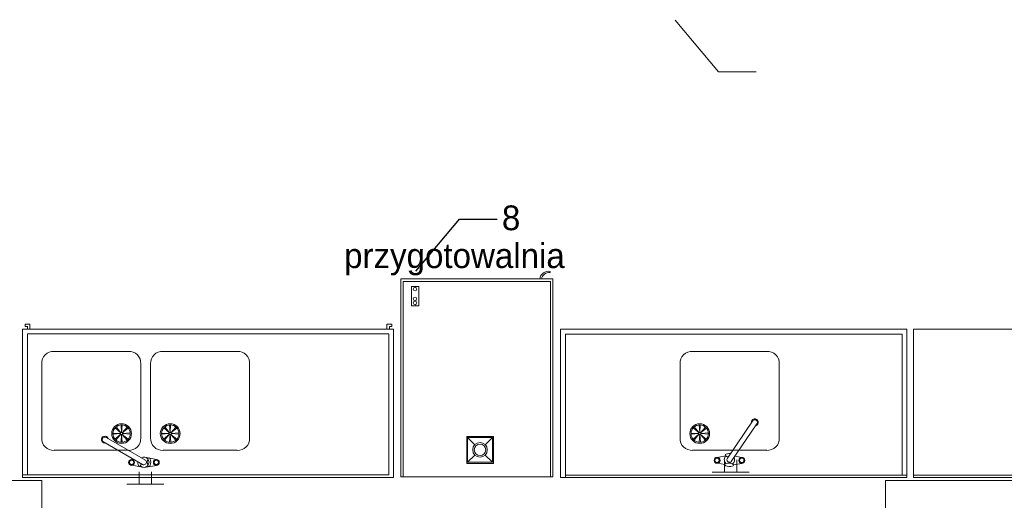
# Model space of a CAD drawing. Header units: millimetres. Extents: x -84458 to 77911, y -55868 to -29230.
# Tile 18 of 103: x 67305 to 67703, y -33082 to -32888. Entities that reach past the tile are written whole.
import ezdxf

# ---------------------------------------------------------------- set-up
doc = ezdxf.new("R2010")
doc.units = ezdxf.units.MM
doc.layers.get('0').update_dxf_attribs({"lineweight": 18})
doc.layers.add('CIENKA', color=7, linetype='Continuous', lineweight=20)
doc.styles.add('GENERATED_STYLE_1', font='txt')
doc.dimstyles.get("Standard").update_dxf_attribs({"dimtxt": 0.18, "dimasz": 0.18, "dimexe": 0.18, "dimexo": 0.0625, "dimgap": 0.09, "dimtad": 0, "dimtih": 1, "dimtoh": 1, "dimdec": 4, "dimzin": 0, "dimdsep": 46, "dimtxsty": 'Standard', "dimcen": 0.09, "dimadec": 0, "dimazin": 0, "dimtfac": 1, "dimtdec": 4, "dimtofl": 0, "dimtmove": 0, "dimatfit": 3, "dimfxl": 1, "dimtolj": 1, "dimtzin": 0, "dimarcsym": 0})

msp = doc.modelspace()

# ---------------------------------------------------------------- linework, layer by layer
at = {"linetype": 'Continuous', "lineweight": 0}
for p, q in [((67519.85, -32989.71), (67519.85, -32990.18)), ((67455.9, -33010.97), (67453.9, -33010.97)), ((67455.9, -33010.97), (67455.9, -33011.97)), ((67454.9, -33011.97), (67455.9, -33011.97)), ((67664.12, -33013.04), (67662.12, -33013.04)), ((67587.36, -33064.89), (67588.1, -33064.76)), ((67526.12, -33072.04), (67526.12, -33070.04)), ((67587.59, -33067.25), (67590.49, -33067.74)), ((67597.36, -33067.28), (67593.97, -33067.83)), ((67306.63, -33072.97), (67306.63, -33070.97)), ((67306.63, -33071.97), (67308.63, -33071.97)), ((67526.12, -33072.04), (67526.12, -33073.04))]:
    msp.add_line(p, q, dxfattribs=at)
for p, q in [((67601.99, -33049.88), (67591.52, -33065.18)), ((67593.1, -33066.55), (67603.49, -33051.31)), ((67339.07, -33058.4), (67355.1, -33067.72)), ((67356.35, -33066.04), (67340.39, -33056.8))]:
    msp.add_line(p, q)
at = {"color": 3, "linetype": 'Continuous', "lineweight": 0}
for p, q in [((67590.36, -33067.86), (67590.36, -33065.86)), ((67595.36, -33067.86), (67595.36, -33065.86)), ((67590.36, -33070.86), (67590.36, -33067.86)), ((67595.36, -33070.86), (67595.36, -33067.86)), ((67595.36, -33070.86), (67585.36, -33070.86)), ((67600.36, -33070.86), (67590.36, -33070.86))]:
    msp.add_line(p, q, dxfattribs=at)
at = {"linetype": 'Continuous', "lineweight": 0}
for centre, radius in [((67465.26, -33000.78), 0.745), ((67465.26, -33002.44), 0.745), ((67587.36, -33066.08), 1.19), ((67587.36, -33066.08), 0.884), ((67597.36, -33066.08), 1.19), ((67597.36, -33066.08), 0.884)]:
    msp.add_circle(centre, radius, dxfattribs=at)
for centre, major_axis, ratio, start_param, end_param in [((67602.63, -33050.72), (0.1, 1.4), 0.99935, 3.464288, 8.106595), ((67602.63, -33050.72), (0.08, 1.05), 0.99935, 4.187022, 7.004243), ((67339.86, -33057.7), (-1.4, 0), 0.99935, 3.464288, 8.106595), ((67339.86, -33057.7), (-1.05, 0), 0.99935, 4.187022, 7.004243), ((67353.88, -33066.81), (0, 1.75), 0.40026, 1.451841, 4.374073), ((67355.63, -33066.81), (2.1, 0), 0.99935, 0.676258, 2.107043), ((67355.63, -33066.81), (-1.05, 0), 0.99935, 1.043895, 4.411418), ((67357.73, -33066.81), (0, 1.75), 0.40026, 3.141593, 9.424778), ((67592.38, -33065.77), (0.15, 2.1), 0.99935, 0.827127, 2.465334), ((67592.51, -33064.03), (-1.75, 0.13), 0.40026, 4.593434, 7.515665), ((67592.38, -33065.77), (0.08, 1.05), 0.99935, 1.043895, 4.411418), ((67592.38, -33065.77), (0.15, 2.1), 0.99935, 3.817851, 5.248635), ((67355.63, -33066.81), (2.1, 0), 0.99935, 3.96872, 5.606927)]:
    msp.add_ellipse(centre, major_axis=major_axis, ratio=ratio, start_param=start_param, end_param=end_param)
msp.add_ellipse((67592.23, -33067.87), major_axis=(-1.75, 0.13), ratio=0.40026)
at = {"layer": 'CIENKA'}
for p, q in [((67459.47, -33072.75), (67459.47, -32992.75)), ((67459.47, -32992.75), (67520.97, -32992.75)), ((67460.47, -33072.75), (67460.47, -32993.77)), ((67460.47, -32993.77), (67520.06, -32993.77)), ((67520.06, -32993.77), (67520.06, -33072.75)), ((67520.97, -32992.75), (67520.97, -33072.75)), ((67463.81, -32995.78), (67466.79, -32995.78)), ((67463.81, -33003.64), (67463.81, -32995.78)), ((67466.79, -32995.78), (67466.79, -33003.64)), ((67466.79, -33003.64), (67463.81, -33003.64)), ((67307.61, -33010.97), (67307.61, -33011.97)), ((67309.61, -33010.97), (67307.61, -33010.97)), ((67309.61, -33012.97), (67309.61, -33010.97)), ((67453.9, -33010.97), (67453.9, -33012.97)), ((67306.63, -33012.97), (67406.63, -33012.97)), ((67306.63, -33072.97), (67306.63, -33012.97)), ((67306.63, -33012.97), (67306.63, -33014.97)), ((67307.61, -33011.97), (67308.61, -33011.97)), ((67308.61, -33011.97), (67308.61, -33012.97)), ((67308.63, -33014.97), (67404.63, -33014.97)), ((67308.63, -33071.97), (67308.63, -33014.97)), ((67404.63, -33014.97), (67454.63, -33014.97)), ((67406.63, -33012.97), (67453.9, -33012.97)), ((67453.9, -33012.97), (67454.9, -33012.97)), ((67456.63, -33012.97), (67454.63, -33012.97)), ((67454.63, -33014.97), (67454.63, -33071.97)), ((67454.9, -33012.97), (67454.9, -33011.97)), ((67456.63, -33012.97), (67456.63, -33072.97)), ((67524.12, -33073.04), (67524.12, -33013.04)), ((67524.12, -33013.04), (67564.12, -33013.04)), ((67526.12, -33070.04), (67526.12, -33015.04)), ((67566.12, -33015.04), (67526.12, -33015.04)), ((67564.12, -33013.04), (67664.12, -33013.04)), ((67564.12, -33013.04), (67566.12, -33013.04)), ((67566.12, -33015.04), (67662.12, -33015.04)), ((67662.12, -33015.04), (67662.12, -33070.04)), ((67664.12, -33013.04), (67664.12, -33073.04)), ((67766.8, -33013.07), (67666.8, -33013.07)), ((67666.8, -33013.07), (67666.8, -33072.07)), ((67666.8, -33013.07), (67666.8, -33073.07)), ((67349.38, -33022.02), (67319.38, -33022.02)), ((67393.39, -33022.02), (67363.39, -33022.02)), ((67607.45, -33022.02), (67577.45, -33022.02)), ((67314.38, -33057.02), (67314.38, -33027.02)), ((67354.38, -33057.02), (67354.38, -33027.02)), ((67358.39, -33057.02), (67358.39, -33027.02)), ((67398.39, -33057.02), (67398.39, -33027.02)), ((67572.45, -33057.02), (67572.45, -33027.02)), ((67612.45, -33057.02), (67612.45, -33027.02)), ((67346.35, -33054.96), (67344.02, -33052.93)), ((67346.35, -33054.96), (67344.42, -33052.54)), ((67346.65, -33054.84), (67346.43, -33051.75)), ((67346.65, -33054.84), (67346.83, -33051.75)), ((67346.94, -33054.96), (67348.93, -33052.59)), ((67346.94, -33054.96), (67349.35, -33053.01)), ((67366, -33054.96), (67363.67, -33052.93)), ((67366, -33054.96), (67364.07, -33052.54)), ((67366.3, -33054.84), (67366.08, -33051.75)), ((67366.3, -33054.84), (67366.47, -33051.75)), ((67366.59, -33054.96), (67368.58, -33052.59)), ((67366.59, -33054.96), (67369, -33053.01)), ((67580.07, -33054.96), (67577.73, -33052.93)), ((67580.07, -33054.96), (67578.13, -33052.54)), ((67580.36, -33054.84), (67580.15, -33051.75)), ((67580.36, -33054.84), (67580.54, -33051.75)), ((67580.66, -33054.96), (67582.64, -33052.59)), ((67580.66, -33054.96), (67583.06, -33053.01)), ((67346.23, -33055.26), (67343.14, -33055.05)), ((67346.23, -33055.26), (67343.14, -33055.44)), ((67346.33, -33055.54), (67343.96, -33057.52)), ((67346.33, -33055.54), (67344.38, -33057.94)), ((67346.65, -33055.68), (67346.42, -33058.76)), ((67346.65, -33055.68), (67346.89, -33058.76)), ((67346.94, -33055.56), (67348.9, -33057.95)), ((67346.94, -33055.56), (67349.3, -33057.56)), ((67347.07, -33055.26), (67350.15, -33054.97)), ((67347.07, -33055.26), (67350.15, -33055.52)), ((67365.88, -33055.26), (67362.79, -33055.05)), ((67365.88, -33055.26), (67362.79, -33055.44)), ((67365.98, -33055.54), (67363.61, -33057.52)), ((67365.98, -33055.54), (67364.03, -33057.94)), ((67366.3, -33055.68), (67366.06, -33058.76)), ((67366.3, -33055.68), (67366.53, -33058.76)), ((67366.59, -33055.56), (67368.55, -33057.95)), ((67366.59, -33055.56), (67368.95, -33057.56)), ((67366.71, -33055.26), (67369.8, -33054.97)), ((67366.71, -33055.26), (67369.8, -33055.52)), ((67486.16, -33056.44), (67496.97, -33056.44)), ((67486.16, -33067.35), (67486.16, -33056.44)), ((67486.53, -33056.82), (67496.53, -33056.82)), ((67486.53, -33066.82), (67486.53, -33056.82)), ((67486.53, -33056.82), (67489.44, -33059.73)), ((67496.53, -33056.82), (67493.62, -33059.73)), ((67496.53, -33056.82), (67496.53, -33066.82)), ((67496.97, -33056.44), (67496.97, -33067.35)), ((67579.94, -33055.26), (67576.85, -33055.05)), ((67579.94, -33055.26), (67576.85, -33055.44)), ((67580.05, -33055.54), (67577.67, -33057.52)), ((67580.05, -33055.54), (67578.1, -33057.94)), ((67580.36, -33055.68), (67580.13, -33058.76)), ((67580.36, -33055.68), (67580.6, -33058.76)), ((67580.65, -33055.56), (67582.62, -33057.95)), ((67580.65, -33055.56), (67583.02, -33057.56)), ((67580.78, -33055.26), (67583.86, -33054.97)), ((67580.78, -33055.26), (67583.86, -33055.52)), ((67349.38, -33062.02), (67319.38, -33062.02)), ((67393.39, -33062.02), (67363.39, -33062.02)), ((67607.45, -33062.02), (67577.45, -33062.02)), ((67350.7, -33065.72), (67351.45, -33065.59)), ((67360.7, -33065.72), (67356, -33064.74)), ((67357.27, -33065.49), (67357.73, -33066.81)), ((67357.73, -33066.81), (67357.27, -33068.13)), ((67486.53, -33066.82), (67486.53, -33063.82)), ((67486.53, -33066.82), (67489.44, -33063.91)), ((67496.53, -33066.82), (67486.53, -33066.82)), ((67496.53, -33066.82), (67493.62, -33063.91)), ((67588.1, -33064.76), (67590.95, -33064.24)), ((67597.36, -33064.89), (67594.62, -33064.32)), ((67350.93, -33068.08), (67355.79, -33068.91)), ((67353.79, -33072.71), (67353.79, -33070.71)), ((67360.7, -33068.11), (67355.79, -33068.91)), ((67358.79, -33072.71), (67358.79, -33070.71)), ((67496.97, -33067.35), (67486.16, -33067.35)), ((67662.12, -33072.04), (67662.12, -33070.04)), ((67097.47, -33074.23), (67307.47, -33074.23)), ((67097.47, -33074.23), (67314.47, -33074.23)), ((67306.63, -33071.97), (67406.63, -33071.97)), ((67406.63, -33072.97), (67306.63, -33072.97)), ((67314.47, -33074.23), (67314.47, -33114.23)), ((67353.79, -33075.71), (67353.79, -33072.71)), ((67358.79, -33075.71), (67358.79, -33072.71)), ((67454.63, -33071.97), (67406.63, -33071.97)), ((67406.63, -33072.97), (67456.63, -33072.97)), ((67459.47, -33072.75), (67460.47, -33072.75)), ((67520.97, -33072.75), (67459.47, -33072.75)), ((67524.12, -33073.04), (67564.12, -33073.04)), ((67526.12, -33072.04), (67564.12, -33072.04)), ((67564.12, -33072.04), (67566.12, -33072.04)), ((67564.12, -33072.04), (67664.12, -33072.04)), ((67664.12, -33073.04), (67564.12, -33073.04)), ((67655.47, -33074.23), (67872.47, -33074.23)), ((67655.47, -33074.23), (67655.47, -33114.23)), ((67664.12, -33072.04), (67662.12, -33072.04)), ((67662.47, -33074.23), (67872.47, -33074.23)), ((67666.8, -33072.07), (67766.8, -33072.07)), ((67666.8, -33073.07), (67766.8, -33073.07)), ((67358.79, -33075.71), (67348.79, -33075.71)), ((67363.79, -33075.71), (67353.79, -33075.71))]:
    msp.add_line(p, q, dxfattribs=at)
msp.add_lwpolyline([(67570.39, -32888.06), (67587.97, -32908.98), (67603.21, -32908.98)], dxfattribs=at)
for centre, radius in [((67465.26, -32996.85), 0.745), ((67346.65, -33055.26), 4), ((67346.65, -33055.26), 3.51), ((67346.63, -33055.27), 0.633), ((67346.65, -33055.26), 0.419), ((67366.3, -33055.26), 4), ((67366.3, -33055.26), 3.51), ((67366.28, -33055.27), 0.633), ((67366.3, -33055.26), 0.419), ((67580.36, -33055.26), 4), ((67580.36, -33055.26), 3.51), ((67580.34, -33055.27), 0.633), ((67580.36, -33055.26), 0.419), ((67491.53, -33061.82), 2.96), ((67491.53, -33061.82), 2.32), ((67350.7, -33066.91), 1.19), ((67350.7, -33066.91), 0.884), ((67360.7, -33066.91), 1.19), ((67360.7, -33066.91), 0.884)]:
    msp.add_circle(centre, radius, dxfattribs=at)
for centre, radius, start, end in [((67519.18, -32993.09), 3.44, 78.6997, 174.4052), ((67519.39, -32993.16), 3.02, 81.3059, 172.1103), ((67319.06, -33026.7), 4.69, 86.0368, 183.9632), ((67349.7, -33026.7), 4.69, 356.0368, 93.9632), ((67363.07, -33026.7), 4.69, 86.0368, 183.9632), ((67393.71, -33026.7), 4.69, 356.0368, 93.9632), ((67577.13, -33026.7), 4.69, 86.0368, 183.9632), ((67607.78, -33026.7), 4.69, 356.0368, 93.9632), ((67319.06, -33057.35), 4.69, 176.0368, 273.9632), ((67349.7, -33057.35), 4.69, 266.0368, 3.9632), ((67363.07, -33057.35), 4.69, 176.0368, 273.9632), ((67393.71, -33057.35), 4.69, 266.0368, 3.9632), ((67577.13, -33057.35), 4.69, 176.0368, 273.9632), ((67607.78, -33057.35), 4.69, 266.0368, 3.9632)]:
    msp.add_arc(centre, radius, start, end, dxfattribs=at)
msp.add_solid([(67570.37, -32888.08), (67570.28, -32887.92), (67570.42, -32888.04)], dxfattribs=at)

# ---------------------------------------------------------------- texts
at = {"linetype": 'Continuous', "lineweight": 0, "insert": (67500.39, -32963.03), "char_height": 10, "width": 33.2044, "attachment_point": 1}
msp.add_mtext('8', dxfattribs=at)
at = {"layer": 'CIENKA', "style": 'GENERATED_STYLE_1'}
msp.add_text('przygotowalnia', height=10, dxfattribs=at).set_placement((67436.6, -32988.32))

# ---------------------------------------------------------------- leaders
at = {"linetype": 'Continuous', "lineweight": 0}
msp.add_leader([(67465.58, -32989.56), (67483.28, -32968.5), (67498.51, -32968.5)], dimstyle='Standard', dxfattribs=at)

doc.saveas('drawing.dxf')
